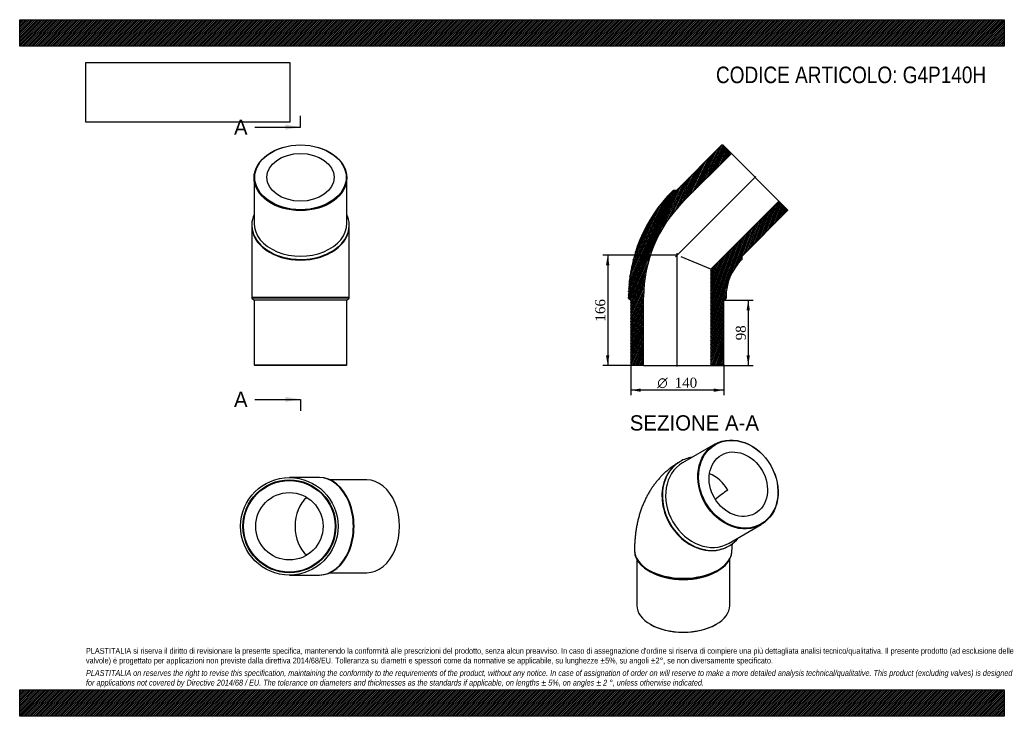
# Model space of a CAD drawing. Header units: millimetres. Extents: x 0 to 1485, y 0 to 1050.
import ezdxf
from ezdxf.enums import TextEntityAlignment as Align
from ezdxf.lldxf.tags import DXFTag

# ---------------------------------------------------------------- set-up
doc = ezdxf.new("R2010")
doc.units = ezdxf.units.MM
doc.header["$LTSCALE"] = 5
for name, color, linetype in [('Default', 7, 'Continuous'), ('DV4_Default', 7, 'Continuous'), ('G4P140H', 7, 'Continuous')]:
    doc.layers.add(name, color=color, linetype=linetype)
doc.styles.add('SEACAD_Solid_Edge_ANSI', font='seans.ttf')
doc.styles.add('SEACAD_Solid_Edge_ANSI1_Symbols', font='semeca1.ttf')
doc.styles.add('SEACAD_Times_New_Roman', font='times.ttf')
tags = doc.linetypes.add('CENTER2', pattern=[28.575, 19.05, -3.175, 3.175, -3.175]).pattern_tags.tags
tags[10:11] = [DXFTag(74, 4), DXFTag(75, 0), DXFTag(340, '0'), DXFTag(46, 0.0), DXFTag(50, 0.0), DXFTag(44, 0.0), DXFTag(45, 0.0)]
tags[8:9] = [DXFTag(74, 4), DXFTag(75, 0), DXFTag(340, '0'), DXFTag(46, 0.0), DXFTag(50, 0.0), DXFTag(44, 0.0), DXFTag(45, 0.0)]
tags[6:7] = [DXFTag(74, 4), DXFTag(75, 0), DXFTag(340, '0'), DXFTag(46, 0.0), DXFTag(50, 0.0), DXFTag(44, 0.0), DXFTag(45, 0.0)]
tags[4:5] = [DXFTag(74, 4), DXFTag(75, 0), DXFTag(340, '0'), DXFTag(46, 0.0), DXFTag(50, 0.0), DXFTag(44, 0.0), DXFTag(45, 0.0)]
doc.dimstyles.new('ANSImm', dxfattribs={"dimtxt": 15, "dimasz": 15, "dimexe": 7.5, "dimexo": 0, "dimgap": 3.75, "dimtad": 1, "dimdsep": 46, "dimtxsty": 'SEACAD_Times_New_Roman', "dimblk1": '_SE_FILLED', "dimblk2": '_SE_FILLED', "dimsah": 1, "dimcen": 7.5, "dimazin": 0, "dimtfac": 0.85, "dimtdec": 3, "dimtofl": 0, "dimtmove": 0, "dimatfit": 3, "dimfxl": 1, "dimarcsym": 0})
picture_1 = doc.add_image_def('image1.jpg', size_in_pixel=(4302, 1260))

# ---------------------------------------------------------------- blocks, each defined once
blk = doc.blocks.new('SE')
at = {"layer": 'G4P140H', "color": 7, "linetype": 'Continuous'}
for p, q in [((1048.3, 410.2), (999.8, 382.2)), ((996.3, 384.2), (995.5, 383.7)), ((1069.8, 260.9), (1118.3, 288.9)), ((1069, 256.4), (1069.8, 256.9)), ((927.3, 250.5), (927.3, 249.2)), ((1074.3, 249.2), (1074.3, 250.5)), ((930.8, 236.3), (930.8, 167.2)), ((1070.8, 167.2), (1070.8, 236.3)), ((948.8, 219.2), (951.3, 217.8)), ((1050.3, 217.8), (1052.8, 219.2)), ((951.3, 138.6), (952, 138.2)), ((1049.6, 138.2), (1050.3, 138.6))]:
    blk.add_line(p, q, dxfattribs=at)
blk.add_arc((1123.7, 245.9), 109.9, 120.3415, 132.6147, dxfattribs=at)
for centre, major_axis in [((1083.3, 349.5), (35, -60.6)), ((1083.8, 349.8), (-34.5, 59.8)), ((1083.8, 349.8), (25.4, -44))]:
    blk.add_ellipse(centre, major_axis=major_axis, ratio=0.816497, dxfattribs=at)
for centre, major_axis, ratio, start_param, end_param in [((1033, 320.5), (-36.8, 63.7), 0.816497, 5.973341, 6.283185), ((1032.3, 320.1), (-36.8, 63.7), 0.816497, 0, 3.141593), ((1033, 320.5), (-36.8, 63.7), 0.816497, 0, 3.451437), ((1034.8, 321.5), (35, -60.6), 0.816497, 3.141593, 6.283185), ((1032.3, 320.1), (25.4, -44), 0.816497, 1.570796, 2.342318), ((1000.8, 250.5), (73.5, 0), 0.57735, 3.1416, 6.283172), ((1000.8, 249.2), (-73.5, 0), 0.57735, 0, 3.141593), ((1000.8, 246.4), (-70, 0), 0.57735, 0.785398, 2.356195), ((1000.8, 167.2), (70, 0), 0.57735, 3.141593, 6.283185), ((1000.8, 166.4), (-69, 0), 0.57735, 0.785398, 2.356195)]:
    blk.add_ellipse(centre, major_axis=major_axis, ratio=ratio, start_param=start_param, end_param=end_param, dxfattribs=at)
for points, knots in [([(995.5, 383.7), (994.1, 382.9), (991.3, 381.3), (986.8, 378.3), (982.3, 375), (977.9, 371.5), (973.7, 367.8), (969.6, 363.9), (965.7, 359.8), (961.9, 355.5), (958.3, 351), (954.9, 346.4), (951.7, 341.6), (948.7, 336.6), (945.8, 331.4), (943.2, 326.1), (940.7, 320.6), (938.4, 315), (936.3, 309.2), (934.5, 303.2), (932.8, 297.1), (931.3, 290.9), (930.1, 284.5), (929.1, 278), (928.3, 271.3), (927.7, 264.6), (927.4, 257.5), (927.3, 253.1), (927.3, 250.5)], [0, 0, 0, 0, 0.029751, 0.065853, 0.101942, 0.138053, 0.17422, 0.210478, 0.24686, 0.283402, 0.32014, 0.357107, 0.394338, 0.431867, 0.469725, 0.507943, 0.546546, 0.585559, 0.624997, 0.664872, 0.705187, 0.745936, 0.787104, 0.828667, 0.870592, 0.912837, 0.955357, 1, 1, 1, 1]), ([(1074.3, 250.5), (1074.3, 250.9), (1074.3, 252.1), (1074.4, 254), (1074.5, 255.9), (1074.7, 257.6), (1074.9, 259.1), (1075.1, 260.1), (1075.2, 260.6), (1075.2, 260.7)], [0, 0, 0, 0, 0.0251066, 0.0712472, 0.1172264, 0.1630681, 0.2088719, 0.2547412, 0.2694591, 0.2694591, 0.2694591, 0.2694591])]:
    blk.add_open_spline(points, degree=3, knots=knots, dxfattribs=at)
blk = doc.blocks.new('SE1')
at = {"layer": 'G4P140H', "color": 7, "linetype": 'Continuous'}
for p, q in [((353.5, 811.7), (353.5, 743.1)), ((493.5, 743.1), (493.5, 811.7)), ((350, 740.6), (350, 739.6)), ((350, 739.6), (350, 632)), ((497, 739.6), (497, 740.6)), ((497, 632), (497, 739.6)), ((350, 632), (497, 632)), ((350, 632), (350, 630.5)), ((497, 630.5), (350, 630.5)), ((350, 630.5), (353.5, 627)), ((493.5, 627), (353.5, 627)), ((353.5, 627), (353.5, 530)), ((493.5, 627), (497, 630.5)), ((493.5, 530), (493.5, 627)), ((497, 630.5), (497, 632)), ((353.5, 530), (493.5, 530)), ((353.5, 530), (354.5, 529)), ((492.5, 529), (354.5, 529)), ((492.5, 529), (493.5, 530))]:
    blk.add_line(p, q, dxfattribs=at)
for centre, major_axis in [((423.5, 811.7), (70, 0)), ((423.5, 812.4), (-69, 0)), ((423.5, 812.4), (-50.8, 0))]:
    blk.add_ellipse(centre, major_axis=major_axis, ratio=0.707107, dxfattribs=at)
for centre, major_axis, start_param, end_param in [((423.5, 740.6), (73.5, 0), 2.831748, 6.283185), ((423.5, 743.1), (-70, 0), 0, 3.141593), ((423.5, 740.6), (73.5, 0), 0, 0.309845), ((423.5, 739.6), (73.5, 0), 3.141593, 6.283185)]:
    blk.add_ellipse(centre, major_axis=major_axis, ratio=0.707107, start_param=start_param, end_param=end_param, dxfattribs=at)
blk = doc.blocks.new('SE2')
at = {"layer": 'G4P140H', "color": 7, "linetype": 'Continuous'}
for p, q in [((451.3, 359.9), (406.7, 359.9)), ((452.3, 359.9), (451.3, 359.9)), ((523.4, 356.4), (468.2, 356.4)), ((406.7, 212.9), (451.3, 212.9)), ((451.3, 212.9), (452.3, 212.9)), ((468.2, 216.4), (523.4, 216.4))]:
    blk.add_line(p, q, dxfattribs=at)
for radius in [73.5, 70, 69, 50.8]:
    blk.add_circle((406.7, 286.4), radius, dxfattribs=at)
for centre, major_axis, start_param, end_param in [((451.3, 286.4), (0, -73.5), 0, 3.141593), ((452.3, 286.4), (0, -73.5), 0, 3.141593), ((523.4, 286.4), (0, -70), 0, 3.141593), ((451.3, 286.4), (0, -50.8), 3.681073, 5.743705)]:
    blk.add_ellipse(centre, major_axis=major_axis, ratio=0.707107, start_param=start_param, end_param=end_param, dxfattribs=at)
blk = doc.blocks.new('SE4')
at = {"color": 7, "linetype": 'Continuous', "style": 'SEACAD_Solid_Edge_ANSI'}
blk.add_text('A', height=23, dxfattribs=at).set_placement((323.2, 899.5), align=Align.TOP_LEFT)
blk = doc.blocks.new('SE5')
at = {"color": 7, "linetype": 'Continuous', "style": 'SEACAD_Solid_Edge_ANSI'}
blk.add_text('A', height=23, dxfattribs=at).set_placement((323.2, 489.2), align=Align.TOP_LEFT)
blk = doc.blocks.new('SEANNOT_GROUP')
at = {"linetype": 'Continuous'}
blk.add_hatch(color=7, dxfattribs=at).paths.add_polyline_path([(400.5, 884.2), (423.5, 888), (400.5, 891.9)])
at = {"color": 7, "linetype": 'Continuous'}
blk.add_lwpolyline([(354.5, 888), (423.5, 888)], dxfattribs=at)
blk = doc.blocks.new('SEANNOT_GROUP1')
at = {"linetype": 'Continuous'}
blk.add_hatch(color=7, dxfattribs=at).paths.add_polyline_path([(400.5, 473.9), (423.5, 477.7), (400.5, 481.6)])
at = {"color": 7, "linetype": 'Continuous'}
blk.add_lwpolyline([(354.5, 477.7), (423.5, 477.7)], dxfattribs=at)
blk = doc.blocks.new('SE3')
at = {"layer": 'Default', "color": 7, "linetype": 'CENTER2'}
for p, q in [((423.5, 888), (423.5, 905.3)), ((423.5, 477.7), (423.5, 460.5))]:
    blk.add_line(p, q, dxfattribs=at)
at = {"layer": 'Default', "color": 7, "linetype": 'CENTER2', "const_width": 0.0001}
blk.add_lwpolyline([(423.5, 888), (423.5, 477.7)], dxfattribs=at)
at = {"layer": 'Default'}
for name in ['SE4', 'SEANNOT_GROUP', 'SE5', 'SEANNOT_GROUP1']:
    blk.add_blockref(name, (0, 0), dxfattribs=at)
blk = doc.blocks.new('SE6')
at = {"layer": 'G4P140H', "linetype": 'Continuous'}
h = blk.add_hatch(dxfattribs=at)
h.set_pattern_fill('LINE', scale=0.629921, angle=65, style=0)
edge = h.paths.add_edge_path()
edge.add_line((990.4, 792.6), (985.5, 792.6))
edge.add_line((985.5, 792.6), (984.4, 791.5))
edge.add_arc((1143.9, 632), 225.6, 135, 180)
edge.add_line((918.3, 632), (918.3, 630.5))
edge.add_line((918.3, 630.5), (921.8, 627))
edge.add_line((921.8, 627), (921.8, 530))
edge.add_line((921.8, 530), (922.8, 529))
edge.add_line((922.8, 529), (941, 529))
edge.add_line((941, 529), (941, 632))
edge.add_arc((1143.9, 632), 202.9, 135, 180, ccw=False)
edge.add_line((1000.4, 775.5), (1073.3, 848.3))
edge.add_line((1073.3, 848.3), (1060.4, 861.2))
edge.add_line((1060.4, 861.2), (1059, 861.2))
edge.add_line((1059, 861.2), (990.4, 792.6))
h = blk.add_hatch(dxfattribs=at)
h.set_pattern_fill('LINE', scale=0.629921, angle=70, style=0)
edge = h.paths.add_edge_path()
edge.add_line((1089.4, 688.7), (1089.4, 693.6))
edge.add_line((1089.4, 693.6), (1158, 762.2))
edge.add_line((1158, 762.2), (1158, 763.6))
edge.add_line((1158, 763.6), (1145.1, 776.5))
edge.add_line((1145.1, 776.5), (1042.6, 674))
edge.add_line((1042.6, 674), (1042.6, 529))
edge.add_line((1042.6, 529), (1060.8, 529))
edge.add_line((1060.8, 529), (1061.8, 530))
edge.add_line((1061.8, 530), (1061.8, 627))
edge.add_line((1061.8, 627), (1065.3, 630.5))
edge.add_line((1065.3, 630.5), (1065.3, 632))
edge.add_arc((1143.9, 632), 78.6, 135, 180, ccw=False)
edge.add_line((1088.3, 687.6), (1089.4, 688.7))
at = {"layer": 'DV4_Default', "color": 7, "linetype": 'CENTER2'}
for p, q in [((989.2, 692.4), (1110.4, 813.6)), ((991.8, 527.3), (991.8, 698.3))]:
    blk.add_line(p, q, dxfattribs=at)
at = {"layer": 'G4P140H', "color": 7, "linetype": 'Continuous'}
for p, q in [((1059, 861.2), (990.4, 792.6)), ((1000.4, 775.5), (1073.3, 848.3)), ((1059, 861.2), (1060.4, 861.2)), ((1073.3, 848.3), (1060.4, 861.2)), ((1073.3, 848.3), (1145.1, 776.5)), ((984.4, 791.5), (985.5, 792.6)), ((990.4, 792.6), (985.5, 792.6)), ((1145.1, 776.5), (1042.6, 674)), ((1158, 763.6), (1145.1, 776.5)), ((1089.4, 693.6), (1158, 762.2)), ((1158, 763.6), (1158, 762.2)), ((1042.6, 674), (997.8, 692.5)), ((1089.4, 688.7), (1088.3, 687.6)), ((1089.4, 688.7), (1089.4, 693.6)), ((1042.6, 674), (1042.6, 529)), ((918.3, 630.5), (918.3, 632)), ((918.3, 630.5), (921.8, 627)), ((921.8, 627), (921.8, 530)), ((941, 529), (941, 632)), ((1061.8, 627), (1065.3, 630.5)), ((1061.8, 530), (1061.8, 627)), ((1065.3, 632), (1065.3, 630.5)), ((922.8, 529), (921.8, 530)), ((941, 529), (922.8, 529)), ((941, 529), (1042.6, 529)), ((1060.8, 529), (1042.6, 529)), ((1061.8, 530), (1060.8, 529))]:
    blk.add_line(p, q, dxfattribs=at)
for radius in [225.6, 202.9, 78.6]:
    blk.add_arc((1143.9, 632), radius, 135, 180, dxfattribs=at)
blk = doc.blocks.new('DMBLK15')
at = {"layer": 'Default', "linetype": 'Continuous'}
for points in [[(884.3, 680), (889.3, 680), (886.8, 695)], [(884.3, 544), (886.8, 529), (889.3, 544)]]:
    blk.add_hatch(color=7, dxfattribs=at).paths.add_polyline_path(points)
at = {"layer": 'Default', "color": 7, "linetype": 'Continuous'}
for p, q in [((991.8, 695), (879.3, 695)), ((886.8, 695), (886.8, 529)), ((941, 529), (879.3, 529))]:
    blk.add_line(p, q, dxfattribs=at)
at = {"layer": 'Default', "color": 7, "linetype": 'Continuous', "style": 'SEACAD_Times_New_Roman'}
blk.add_text('166', height=15, rotation=90, dxfattribs=at).set_placement((868.1, 595), align=Align.TOP_LEFT)
blk = doc.blocks.new('_SE_FILLED')
at = {"color": 0}
blk.add_line((0, 0), (-1, 0), dxfattribs=at)
blk.add_solid([(0, 0), (-1, -0.1665), (-1, 0.1665), (0, 0)], dxfattribs=at)
blk = doc.blocks.new('DMBLK16')
at = {"layer": 'Default', "linetype": 'Continuous'}
for points in [[(1101.3, 612), (1098.8, 627), (1096.3, 612)], [(1101.3, 544), (1096.3, 544), (1098.8, 529)]]:
    blk.add_hatch(color=7, dxfattribs=at).paths.add_polyline_path(points)
at = {"layer": 'Default', "color": 7, "linetype": 'Continuous'}
for p, q in [((1061.8, 627), (1106.3, 627)), ((1098.8, 627), (1098.8, 529)), ((1042.6, 529), (1106.3, 529))]:
    blk.add_line(p, q, dxfattribs=at)
at = {"layer": 'Default', "color": 7, "linetype": 'Continuous', "style": 'SEACAD_Times_New_Roman'}
blk.add_text('98', height=15, rotation=90, dxfattribs=at).set_placement((1080.1, 566.7), align=Align.TOP_LEFT)
blk = doc.blocks.new('GDimGGroup')
at = {"layer": 'Default', "linetype": 'Continuous'}
for points in [[(936.8, 489.1), (936.8, 494.1), (921.8, 491.6)], [(1046.8, 489.1), (1061.8, 491.6), (1046.8, 494.1)]]:
    blk.add_hatch(color=7, dxfattribs=at).paths.add_polyline_path(points)
at = {"layer": 'Default', "color": 7, "linetype": 'Continuous'}
for p, q in [((921.8, 530), (921.8, 484.1)), ((1061.8, 530), (1061.8, 484.1)), ((1061.8, 491.6), (921.8, 491.6))]:
    blk.add_line(p, q, dxfattribs=at)
for s, style, p in [('O', 'SEACAD_Solid_Edge_ANSI1_Symbols', (961.7, 510.4)), ('140', 'SEACAD_Times_New_Roman', (987.8, 510.4))]:
    blk.add_text(s, height=15, dxfattribs=dict(at, style=style)).set_placement(p, align=Align.TOP_LEFT)

msp = doc.modelspace()

# ---------------------------------------------------------------- hatches: boundary and pattern name
at = {"layer": 'Default', "linetype": 'Continuous'}
h = msp.add_hatch(dxfattribs=at)
h.set_pattern_fill('LINE', scale=0.629921, angle=45, style=0)
h.paths.add_polyline_path([(1485, 1010), (1485, 1050), (0, 1050), (0, 1010)])
for points in [[(1485, 1010), (1485, 1050), (0, 1050), (0, 1010)], [(1485, 0), (1485, 40), (0, 40), (0, 0)]]:
    msp.add_hatch(color=7, dxfattribs=at).paths.add_polyline_path(points)
h = msp.add_hatch(dxfattribs=at)
h.set_pattern_fill('LINE', scale=0.629921, angle=45, style=0)
h.paths.add_polyline_path([(1485, 0), (1485, 40), (0, 40), (0, 0)])

# ---------------------------------------------------------------- linework, layer by layer
at = {"layer": 'Default', "color": 7, "linetype": 'Continuous'}
for p, q in [((0, 1050), (1485, 1050)), ((0, 1010), (0, 1050)), ((1485, 1050), (1485, 1010)), ((1485, 1010), (0, 1010)), ((0, 40), (1485, 40)), ((0, 0), (0, 40)), ((1485, 40), (1485, 0)), ((1485, 0), (0, 0))]:
    msp.add_line(p, q, dxfattribs=at)

# ---------------------------------------------------------------- block references
at = {"layer": 'Default'}
for name in ['SE3', 'SE1', 'SE6', 'GDimGGroup', 'SE', 'SE2']:
    msp.add_blockref(name, (0, 0), dxfattribs=at)

# ---------------------------------------------------------------- texts
at = {"layer": 'Default', "color": 7, "linetype": 'Continuous', "style": 'SEACAD_Solid_Edge_ANSI'}
msp.add_text('SEZIONE A-A', height=23, dxfattribs=at).set_placement((920.211, 453.768), align=Align.TOP_LEFT)
at = {"layer": 'Default', "attachment_point": 1}
for s, insert, char_height, width in [('{\\fArial Narrow|b0||i0||c0|p34;\\C7;\\H25.;\\W1.;CODICE ARTICOLO: G4P140H}', (1050.179, 979.34), 25, 409.05104), ("{\\fArial Narrow|b0||i0||c0|p34;\\C7;\\H8.75;\\W1.;PLASTITALIA si riserva il diritto di revisionare la presente specifica, mantenendo la conformità alle prescrizioni del prodotto, senza alcun preavviso. In caso di assegnazione d'ordine si riserva di compiere una più dettagliata analisi tecnico/qualitativa. Il presente prodotto (ad esclusione delle \\P}{\\fArial Narrow|b0||i0||c0|p34;\\C7;\\H8.75;\\W1.;valvole) è progettato per applicazioni non previste dalla direttiva 2014/68/EU. Tolleranza su diametri e spessori come da normative se applicabile, su lunghezze ±5%, su angoli ±2°, se non diversamente specificato.\\P}{\\fArial Narrow|b0||i0||c0|p34;\\C7;\\H2.5;\\W1.;   \\P}{\\fArial Narrow|b0||i1||c0|p34;\\C7;\\H8.75;\\W1.;PLASTITALIA on reserves the right to revise this specification, maintaining the conformity to the requirements of the product, without any notice. In case of assignation of order on will reserve to make a more detailed analysis technical/qualitative. This product (excluding valves) is designed \\P}{\\fArial Narrow|b0||i1||c0|p34;\\C7;\\H8.75;\\W1.;for applications not covered by Directive 2014/68 / EU. The tolerance on diameters and thicknesses as the standards if applicable, on lengths ± 5%, on angles ± 2 °, unless otherwise indicated.\\P}", (100, 103.012), 8.75, 1285)]:
    msp.add_mtext(s, dxfattribs=dict(at, insert=insert, char_height=char_height, width=width))

# ---------------------------------------------------------------- dimensions: what is measured, and where the dimension line sits
at = {"layer": 'Default', "color": 7, "linetype": 'Continuous'}
for base, p1, p2, picture, middle in [((868.244, 551.297), (991.822, 695.025), (941.022, 529.025), 'DMBLK15', (886.828, 612.025)), ((1098.836, 529.025), (1061.822, 627.025), (1042.622, 529.025), 'DMBLK16', (1098.836, 578.025))]:
    dim = msp.add_linear_dim(base=base, p1=p1, p2=p2, angle=90, text='\\A1;<>', dimstyle='ANSImm', dxfattribs=at)
    dim.commit()
    dim.dimension.update_dxf_attribs({"geometry": picture, "text_midpoint": middle, "dimtype": 160})

# ---------------------------------------------------------------- pictures from other files: only their frames are drawn
image = msp.add_image(picture_1, insert=(100, 895.516), size_in_units=(307.286, 90))
image.dxf.flags = 7

doc.saveas('drawing.dxf')
